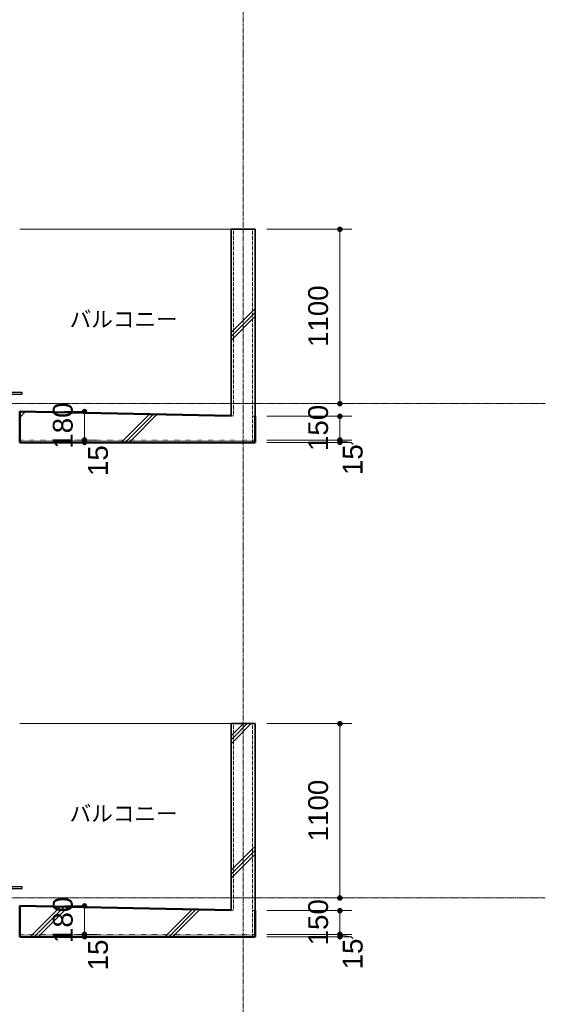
# Model space of a CAD drawing. Header units: millimetres. Extents: x -6159 to 97970, y -8550 to 14941.
# Tile 34 of 37: x 65301 to 68618, y 5604 to 11818. Entities that reach past the tile are written whole.
import ezdxf

# ---------------------------------------------------------------- set-up
doc = ezdxf.new("R2010")
doc.units = ezdxf.units.MM
for name, pattern in [('HA02', [2.25, 1.5, -0.75]), ('TN02', [0.5292, 0, -0.5292]), ('グリッド ライン', [22.225, 12.7, -3.175, 3.175, -3.175]), ('中心線', [13, 10, -1, 1, -1])]:
    doc.linetypes.add(name, pattern=pattern)
for name, color, linetype, lineweight in [('A-ANNO-DIMS', 211, 'Continuous', 9), ('A-ANNO-DIMS-50', 211, 'Continuous', 9), ('A-DETL-HDLN', 90, 'HA02', 18), ('A-DETL-THIN', 151, 'Continuous', 18), ('A-FLOR', 192, 'Continuous', 18), ('A-FLOR-LEVL', 51, 'Continuous', 9), ('A-FLOR-MCUT', 51, 'TN02', 18), ('A-FLOR-PATT', 8, 'Continuous', 18), ('A-GLAZ', 151, 'Continuous', 18), ('A-WALL', 113, 'Continuous', 18), ('A-WALL-PATT', 111, 'Continuous', 35), ('G-ANNO-TEXT', 231, 'Continuous', 9), ('S-GRID', 1, 'Continuous', 9)]:
    doc.layers.add(name, color=color, linetype=linetype, lineweight=lineweight)
doc.styles.add('Arial', font='arial.ttf', dxfattribs={"height": 125})
doc.styles.add('Microsoft YaHei', font='Microsoft YaHei.ttf', dxfattribs={"height": 100})
doc.dimstyles.new('点線_-_2_5_mm', dxfattribs={"dimscale": 304.8, "dimtxt": 127.532425, "dimasz": 0.328084, "dimexe": 0.246063, "dimexo": 0.246063, "dimgap": 0.123031, "dimtad": 1, "dimdec": 1, "dimrnd": 0.1, "dimdsep": 46, "dimtxsty": 'Arial', "dimblk1": 'DOTSMALL', "dimblk2": 'DOTSMALL', "dimsah": 1, "dimcen": 0.09, "dimazin": 0, "dimtfac": 1, "dimtdec": 4, "dimtix": 1, "dimtmove": 0, "dimatfit": 3, "dimfxl": 1, "dimtvp": 1, "dimtolj": 1, "dimtzin": 0, "dimarcsym": 2})
doc.dimstyles.new('点線_-_2_5_mm_1', dxfattribs={"dimscale": 304.8, "dimtxt": 127.532425, "dimasz": 0.328084, "dimexe": 0.246063, "dimexo": 0.246063, "dimgap": 0.123031, "dimtad": 1, "dimdec": 1, "dimrnd": 0.1, "dimdsep": 46, "dimtxsty": 'Arial', "dimblk1": 'DOTSMALL', "dimblk2": 'DOTSMALL', "dimsah": 1, "dimcen": 0.09, "dimazin": 0, "dimtfac": 1, "dimtdec": 4, "dimtix": 1, "dimtmove": 2, "dimatfit": 3, "dimfxl": 1, "dimtvp": 1, "dimtolj": 1, "dimtzin": 0, "dimarcsym": 2})
doc.dimstyles.new('点線_-_2_5_mm_2', dxfattribs={"dimscale": 304.8, "dimtxt": 127.532425, "dimasz": 0.328084, "dimexe": 0.246063, "dimexo": 0.246063, "dimgap": 0.123031, "dimtad": 1, "dimdec": 1, "dimrnd": 0.1, "dimdsep": 46, "dimtxsty": 'Arial', "dimblk1": 'DOTSMALL', "dimblk2": 'DOTSMALL', "dimsah": 1, "dimcen": 0.09, "dimazin": 0, "dimtfac": 1, "dimtdec": 4, "dimtix": 1, "dimtmove": 1, "dimatfit": 3, "dimfxl": 1, "dimtvp": 1, "dimtolj": 1, "dimtzin": 0, "dimarcsym": 2})
pattern_1 = [(45, (61873.3, 5905), (-424.264, 424.264), []), (45, (61898.3, 5905), (-424.264, 424.264), []), (45, (61848.3, 5905), (-424.264, 424.264), [])]

# ---------------------------------------------------------------- blocks, each defined once
blk = doc.blocks.new('引違い掃出窓_2枚 - W1800H2000-620516-断面図 D')
at = {"layer": 'A-GLAZ'}
for p, q in [((4781.4, 5265), (4781.4, 5240)), ((4883.9, 5265), (4781.4, 5265)), ((4781.4, 5240), (4883.9, 5240)), ((4781.4, 3240), (4781.4, 5240)), ((4883.9, 5240), (4883.9, 5265)), ((4883.9, 5240), (4883.9, 3240)), ((4883.9, 3240), (4883.9, 5240)), ((4953.9, 5240), (4953.9, 3240)), ((4963.9, 5240), (4963.9, 3240)), ((4893.9, 3320), (4893.9, 5200)), ((4923.9, 5200), (4923.9, 3320)), ((4923.9, 3320), (4923.9, 5200)), ((4781.4, 3240), (4781.4, 3215)), ((4883.9, 3240), (4781.4, 3240)), ((4883.9, 3215), (4883.9, 3240)), ((4781.4, 3215), (4883.9, 3215))]:
    blk.add_line(p, q, dxfattribs=at)
at = {"layer": 'A-GLAZ', "lineweight": 25}
for p, q in [((4883.9, 5265), (4883.9, 5240)), ((4963.9, 5265), (4883.9, 5265)), ((4883.9, 5240), (4963.9, 5240)), ((4893.9, 5240), (4893.9, 5200)), ((4923.9, 5240), (4893.9, 5240)), ((4923.9, 5200), (4923.9, 5240)), ((4963.9, 5240), (4963.9, 5265)), ((4893.9, 5200), (4923.9, 5200)), ((4906.4, 5200), (4906.4, 3320)), ((4911.4, 5200), (4906.4, 5200)), ((4911.4, 3320), (4911.4, 5200)), ((4893.9, 3320), (4893.9, 3240)), ((4923.9, 3320), (4893.9, 3320)), ((4906.4, 3320), (4911.4, 3320)), ((4923.9, 3240), (4923.9, 3320)), ((4883.9, 3240), (4883.9, 3215)), ((4963.9, 3240), (4883.9, 3240)), ((4893.9, 3240), (4923.9, 3240)), ((4963.9, 3215), (4963.9, 3240)), ((4883.9, 3215), (4963.9, 3215)), ((5031.4, 3225), (4963.9, 3225)), ((4963.9, 3225), (4963.9, 3215)), ((4963.9, 3215), (5031.4, 3215)), ((5031.4, 3215), (5031.4, 3225))]:
    blk.add_line(p, q, dxfattribs=at)
blk = doc.blocks.new('DIMBLOCK306-断面図 D')
at = {"layer": 'A-ANNO-DIMS-50', "lineweight": 35}
h = blk.add_hatch(color=256, dxfattribs=at)
edge = h.paths.add_edge_path()
edge.add_arc((67321.4, 6045), 12.5, 0, 360)
h = blk.add_hatch(color=256, dxfattribs=at)
edge = h.paths.add_edge_path()
edge.add_arc((67321.4, 6030), 12.5, 0, 360)
at = {"layer": 'A-ANNO-DIMS-50'}
for p, q in [((67321.4, 6045), (66860.9, 6045)), ((67321.4, 6030), (66860.9, 6030)), ((67321.4, 6030), (67321.4, 6045)), ((67321.4, 6045), (67396.4, 6045)), ((67321.4, 6030), (67396.4, 6030))]:
    blk.add_line(p, q, dxfattribs=at)
at = {"layer": 'A-ANNO-DIMS-50', "lineweight": 35}
for centre in [(67321.4, 6045), (67321.4, 6030)]:
    blk.add_circle(centre, 12.5, dxfattribs=at)
at = {"layer": 'A-ANNO-DIMS-50'}
blk.add_ellipse((67321.4, 6016.5), major_axis=(82.6, 0), ratio=0.253577, start_param=0, end_param=1.570796, dxfattribs=at)
at = {"layer": 'A-ANNO-DIMS-50', "color": 0, "insert": (67339.8, 5824.3), "char_height": 125, "width": 230.736, "attachment_point": 1, "rotation": 90, "line_spacing_factor": 0.941778, "style": 'Arial'}
blk.add_mtext('15', dxfattribs=at)
blk = doc.blocks.new('_DotSmall')
at = {"color": 0, "linetype": 'ByBlock', "const_width": 0.5}
blk.add_lwpolyline([(-0.0625, 0, 1), (0.0625, 0, 1)], format="xyb", close=True, dxfattribs=at)
blk = doc.blocks.new('DIMBLOCK307-断面図 D')
at = {"layer": 'A-ANNO-DIMS-50', "lineweight": 35}
h = blk.add_hatch(color=256, dxfattribs=at)
edge = h.paths.add_edge_path()
edge.add_arc((67321.4, 6195), 12.5, 0, 360)
h = blk.add_hatch(color=256, dxfattribs=at)
edge = h.paths.add_edge_path()
edge.add_arc((67321.4, 6045), 12.5, 0, 360)
at = {"layer": 'A-ANNO-DIMS-50'}
for p, q in [((67321.4, 6195), (66860.9, 6195)), ((67321.4, 6045), (67321.4, 6195)), ((67321.4, 6195), (67396.4, 6195)), ((67321.4, 6045), (66860.9, 6045)), ((67321.4, 6045), (67396.4, 6045))]:
    blk.add_line(p, q, dxfattribs=at)
at = {"layer": 'A-ANNO-DIMS-50', "lineweight": 35}
for centre in [(67321.4, 6195), (67321.4, 6045)]:
    blk.add_circle(centre, 12.5, dxfattribs=at)
at = {"layer": 'A-ANNO-DIMS-50', "color": 0, "insert": (67121.6, 5975.8), "char_height": 125, "width": 346.103, "attachment_point": 1, "rotation": 90, "line_spacing_factor": 0.941778, "style": 'Arial'}
blk.add_mtext('150', dxfattribs=at)
blk = doc.blocks.new('DIMBLOCK308-断面図 D')
at = {"layer": 'A-ANNO-DIMS-50', "lineweight": 35}
h = blk.add_hatch(color=256, dxfattribs=at)
edge = h.paths.add_edge_path()
edge.add_arc((65709.8, 6045), 12.5, 0, 360)
h = blk.add_hatch(color=256, dxfattribs=at)
edge = h.paths.add_edge_path()
edge.add_arc((65709.8, 6030), 12.5, 0, 360)
at = {"layer": 'A-ANNO-DIMS-50'}
for p, q in [((65709.8, 6030), (65634.8, 6030)), ((65709.8, 6045), (65668.8, 6045)), ((65709.8, 6030), (65709.8, 6045)), ((65709.8, 6045), (65784.8, 6045)), ((65709.8, 6030), (65767.2, 6030))]:
    blk.add_line(p, q, dxfattribs=at)
at = {"layer": 'A-ANNO-DIMS-50', "lineweight": 35}
for centre in [(65709.8, 6045), (65709.8, 6030)]:
    blk.add_circle(centre, 12.5, dxfattribs=at)
at = {"layer": 'A-ANNO-DIMS-50', "color": 0, "insert": (65732.4, 5818), "char_height": 125, "width": 230.736, "attachment_point": 1, "rotation": 90, "line_spacing_factor": 0.941778, "style": 'Arial'}
blk.add_mtext('15', dxfattribs=at)
blk = doc.blocks.new('DIMBLOCK309-断面図 D')
at = {"layer": 'A-ANNO-DIMS-50', "lineweight": 35}
h = blk.add_hatch(color=256, dxfattribs=at)
edge = h.paths.add_edge_path()
edge.add_arc((65709.8, 6225), 12.5, 0, 360)
h = blk.add_hatch(color=256, dxfattribs=at)
edge = h.paths.add_edge_path()
edge.add_arc((65709.8, 6045), 12.5, 0, 360)
at = {"layer": 'A-ANNO-DIMS-50'}
for p, q in [((65709.8, 6225), (65634.8, 6225)), ((65709.8, 6045), (65709.8, 6225)), ((65709.8, 6225), (65720.9, 6225)), ((65709.8, 6045), (65668.8, 6045)), ((65709.8, 6045), (65784.8, 6045))]:
    blk.add_line(p, q, dxfattribs=at)
at = {"layer": 'A-ANNO-DIMS-50', "lineweight": 35}
for centre in [(65709.8, 6225), (65709.8, 6045)]:
    blk.add_circle(centre, 12.5, dxfattribs=at)
at = {"layer": 'A-ANNO-DIMS-50', "color": 0, "insert": (65510.1, 5990.8), "char_height": 125, "width": 346.103, "attachment_point": 1, "rotation": 90, "line_spacing_factor": 0.941778, "style": 'Arial'}
blk.add_mtext('180', dxfattribs=at)
blk = doc.blocks.new('DIMBLOCK310-断面図 D')
at = {"layer": 'A-ANNO-DIMS-50', "lineweight": 35}
h = blk.add_hatch(color=256, dxfattribs=at)
edge = h.paths.add_edge_path()
edge.add_arc((67321.4, 7375), 12.5, 0, 360)
h = blk.add_hatch(color=256, dxfattribs=at)
edge = h.paths.add_edge_path()
edge.add_arc((67321.4, 6275), 12.5, 0, 360)
at = {"layer": 'A-ANNO-DIMS-50'}
for p, q in [((67321.4, 7375), (66860.9, 7375)), ((67321.4, 7375), (67321.4, 6275)), ((67321.4, 7375), (67396.4, 7375)), ((67321.4, 6275), (67264.1, 6275)), ((67321.4, 6275), (67396.4, 6275))]:
    blk.add_line(p, q, dxfattribs=at)
at = {"layer": 'A-ANNO-DIMS-50', "lineweight": 35}
for centre in [(67321.4, 7375), (67321.4, 6275)]:
    blk.add_circle(centre, 12.5, dxfattribs=at)
at = {"layer": 'A-ANNO-DIMS-50', "color": 0, "insert": (67121.6, 6632.7), "char_height": 125, "width": 461.471, "attachment_point": 1, "rotation": 90, "line_spacing_factor": 0.941778, "style": 'Arial'}
blk.add_mtext('1100', dxfattribs=at)
blk = doc.blocks.new('DIMBLOCK311-断面図 D')
at = {"layer": 'A-ANNO-DIMS-50', "lineweight": 35}
h = blk.add_hatch(color=256, dxfattribs=at)
edge = h.paths.add_edge_path()
edge.add_arc((67321.4, 9165), 12.5, 0, 360)
h = blk.add_hatch(color=256, dxfattribs=at)
edge = h.paths.add_edge_path()
edge.add_arc((67321.4, 9150), 12.5, 0, 360)
at = {"layer": 'A-ANNO-DIMS-50'}
for p, q in [((67321.4, 9165), (66860.9, 9165)), ((67321.4, 9150), (66860.9, 9150)), ((67321.4, 9150), (67321.4, 9165)), ((67321.4, 9165), (67396.4, 9165)), ((67321.4, 9150), (67396.4, 9150))]:
    blk.add_line(p, q, dxfattribs=at)
at = {"layer": 'A-ANNO-DIMS-50', "lineweight": 35}
for centre in [(67321.4, 9165), (67321.4, 9150)]:
    blk.add_circle(centre, 12.5, dxfattribs=at)
at = {"layer": 'A-ANNO-DIMS-50'}
blk.add_ellipse((67321.4, 9136.5), major_axis=(82.6, 0), ratio=0.253577, start_param=0, end_param=1.570796, dxfattribs=at)
at = {"layer": 'A-ANNO-DIMS-50', "color": 0, "insert": (67339.8, 8944.3), "char_height": 125, "width": 230.736, "attachment_point": 1, "rotation": 90, "line_spacing_factor": 0.941778, "style": 'Arial'}
blk.add_mtext('15', dxfattribs=at)
blk = doc.blocks.new('DIMBLOCK312-断面図 D')
at = {"layer": 'A-ANNO-DIMS-50', "lineweight": 35}
h = blk.add_hatch(color=256, dxfattribs=at)
edge = h.paths.add_edge_path()
edge.add_arc((67321.4, 9315), 12.5, 0, 360)
h = blk.add_hatch(color=256, dxfattribs=at)
edge = h.paths.add_edge_path()
edge.add_arc((67321.4, 9165), 12.5, 0, 360)
at = {"layer": 'A-ANNO-DIMS-50'}
for p, q in [((67321.4, 9315), (66860.9, 9315)), ((67321.4, 9165), (67321.4, 9315)), ((67321.4, 9315), (67396.4, 9315)), ((67321.4, 9165), (66860.9, 9165)), ((67321.4, 9165), (67396.4, 9165))]:
    blk.add_line(p, q, dxfattribs=at)
at = {"layer": 'A-ANNO-DIMS-50', "lineweight": 35}
for centre in [(67321.4, 9315), (67321.4, 9165)]:
    blk.add_circle(centre, 12.5, dxfattribs=at)
at = {"layer": 'A-ANNO-DIMS-50', "color": 0, "insert": (67121.6, 9095.8), "char_height": 125, "width": 346.103, "attachment_point": 1, "rotation": 90, "line_spacing_factor": 0.941778, "style": 'Arial'}
blk.add_mtext('150', dxfattribs=at)
blk = doc.blocks.new('DIMBLOCK313-断面図 D')
at = {"layer": 'A-ANNO-DIMS-50', "lineweight": 35}
h = blk.add_hatch(color=256, dxfattribs=at)
edge = h.paths.add_edge_path()
edge.add_arc((65709.8, 9165), 12.5, 0, 360)
h = blk.add_hatch(color=256, dxfattribs=at)
edge = h.paths.add_edge_path()
edge.add_arc((65709.8, 9150), 12.5, 0, 360)
at = {"layer": 'A-ANNO-DIMS-50'}
for p, q in [((65709.8, 9150), (65634.8, 9150)), ((65709.8, 9165), (65668.8, 9165)), ((65709.8, 9150), (65709.8, 9165)), ((65709.8, 9165), (65784.8, 9165)), ((65709.8, 9150), (65767.2, 9150))]:
    blk.add_line(p, q, dxfattribs=at)
at = {"layer": 'A-ANNO-DIMS-50', "lineweight": 35}
for centre in [(65709.8, 9165), (65709.8, 9150)]:
    blk.add_circle(centre, 12.5, dxfattribs=at)
at = {"layer": 'A-ANNO-DIMS-50', "color": 0, "insert": (65732.4, 8938), "char_height": 125, "width": 230.736, "attachment_point": 1, "rotation": 90, "line_spacing_factor": 0.941778, "style": 'Arial'}
blk.add_mtext('15', dxfattribs=at)
blk = doc.blocks.new('DIMBLOCK314-断面図 D')
at = {"layer": 'A-ANNO-DIMS-50', "lineweight": 35}
h = blk.add_hatch(color=256, dxfattribs=at)
edge = h.paths.add_edge_path()
edge.add_arc((65709.8, 9345), 12.5, 0, 360)
h = blk.add_hatch(color=256, dxfattribs=at)
edge = h.paths.add_edge_path()
edge.add_arc((65709.8, 9165), 12.5, 0, 360)
at = {"layer": 'A-ANNO-DIMS-50'}
for p, q in [((65709.8, 9345), (65634.8, 9345)), ((65709.8, 9165), (65709.8, 9345)), ((65709.8, 9345), (65720.9, 9345)), ((65709.8, 9165), (65668.8, 9165)), ((65709.8, 9165), (65784.8, 9165))]:
    blk.add_line(p, q, dxfattribs=at)
at = {"layer": 'A-ANNO-DIMS-50', "lineweight": 35}
for centre in [(65709.8, 9345), (65709.8, 9165)]:
    blk.add_circle(centre, 12.5, dxfattribs=at)
at = {"layer": 'A-ANNO-DIMS-50', "color": 0, "insert": (65510.1, 9110.8), "char_height": 125, "width": 346.103, "attachment_point": 1, "rotation": 90, "line_spacing_factor": 0.941778, "style": 'Arial'}
blk.add_mtext('180', dxfattribs=at)
blk = doc.blocks.new('DIMBLOCK315-断面図 D')
at = {"layer": 'A-ANNO-DIMS-50', "lineweight": 35}
h = blk.add_hatch(color=256, dxfattribs=at)
edge = h.paths.add_edge_path()
edge.add_arc((67321.4, 10495), 12.5, 0, 360)
h = blk.add_hatch(color=256, dxfattribs=at)
edge = h.paths.add_edge_path()
edge.add_arc((67321.4, 9395), 12.5, 0, 360)
at = {"layer": 'A-ANNO-DIMS-50'}
for p, q in [((67321.4, 10495), (66860.9, 10495)), ((67321.4, 10495), (67321.4, 9395)), ((67321.4, 10495), (67396.4, 10495)), ((67321.4, 9395), (67264.1, 9395)), ((67321.4, 9395), (67396.4, 9395))]:
    blk.add_line(p, q, dxfattribs=at)
at = {"layer": 'A-ANNO-DIMS-50', "lineweight": 35}
for centre in [(67321.4, 10495), (67321.4, 9395)]:
    blk.add_circle(centre, 12.5, dxfattribs=at)
at = {"layer": 'A-ANNO-DIMS-50', "color": 0, "insert": (67121.6, 9752.7), "char_height": 125, "width": 461.471, "attachment_point": 1, "rotation": 90, "line_spacing_factor": 0.941778, "style": 'Arial'}
blk.add_mtext('1100', dxfattribs=at)

msp = doc.modelspace()

# ---------------------------------------------------------------- hatches: boundary and pattern name
at = {"layer": 'A-FLOR-PATT'}
h = msp.add_hatch(dxfattribs=at)
h.set_pattern_fill('FP_9', color=256, style=0, pattern_type=2)
h.set_pattern_definition(pattern_1)
h.paths.add_polyline_path([(66785.88, 9165), (66785.88, 9315), (65300.88, 9345), (65300.88, 9165), (66018.35, 9165)])
h = msp.add_hatch(dxfattribs=at)
h.set_pattern_fill('FP_9', color=256, style=0, pattern_type=2)
h.set_pattern_definition(pattern_1)
h.paths.add_polyline_path([(65300.88, 9150), (66785.88, 9150), (66785.88, 9165), (65300.88, 9165)])
h = msp.add_hatch(dxfattribs=at)
h.set_pattern_fill('FP_9', color=256, style=0, pattern_type=2)
h.set_pattern_definition(pattern_1)
h.paths.add_polyline_path([(66785.88, 6045), (66785.88, 6195), (65300.88, 6225), (65300.88, 6045), (66018.35, 6045)])
h = msp.add_hatch(dxfattribs=at)
h.set_pattern_fill('FP_9', color=256, style=0, pattern_type=2)
h.set_pattern_definition(pattern_1)
h.paths.add_polyline_path([(65300.88, 6030), (66785.88, 6030), (66785.88, 6045), (65300.88, 6045)])
at = {"layer": 'A-WALL-PATT', "lineweight": 18}
h = msp.add_hatch(dxfattribs=at)
h.set_pattern_fill('FP_9', color=256, style=0, pattern_type=2)
h.set_pattern_definition(pattern_1)
h.paths.add_polyline_path([(66650.88, 9317.73), (66650.88, 10495), (66635.88, 10495), (66635.88, 9318.03)])
h = msp.add_hatch(dxfattribs=at)
h.set_pattern_fill('FP_9', color=256, style=0, pattern_type=2)
h.set_pattern_definition(pattern_1)
h.paths.add_polyline_path([(66770.88, 9315.3), (66770.88, 10495), (66650.88, 10495), (66650.88, 9317.73)])
h = msp.add_hatch(dxfattribs=at)
h.set_pattern_fill('FP_9', color=256, style=0, pattern_type=2)
h.set_pattern_definition(pattern_1)
h.paths.add_polyline_path([(66785.88, 9315), (66785.88, 10495), (66770.88, 10495), (66770.88, 9315.3)])
h = msp.add_hatch(dxfattribs=at)
h.set_pattern_fill('FP_9', color=256, style=0, pattern_type=2)
h.set_pattern_definition(pattern_1)
h.paths.add_polyline_path([(66650.88, 6197.73), (66650.88, 7375), (66635.88, 7375), (66635.88, 6198.03)])
h = msp.add_hatch(dxfattribs=at)
h.set_pattern_fill('FP_9', color=256, style=0, pattern_type=2)
h.set_pattern_definition(pattern_1)
h.paths.add_polyline_path([(66770.88, 6195.3), (66770.88, 7375), (66650.88, 7375), (66650.88, 6197.73)])
h = msp.add_hatch(dxfattribs=at)
h.set_pattern_fill('FP_9', color=256, style=0, pattern_type=2)
h.set_pattern_definition(pattern_1)
h.paths.add_polyline_path([(66785.88, 6195), (66785.88, 7375), (66770.88, 7375), (66770.88, 6195.3)])

# ---------------------------------------------------------------- linework, layer by layer
at = {"layer": 'A-DETL-HDLN'}
for p, q in [((66650.88, 10495), (66650.88, 9317.73)), ((66770.88, 10495), (66770.88, 9315.3)), ((66770.88, 9315.3), (66770.88, 9150)), ((66770.88, 9315.3), (66770.88, 9150)), ((66650.88, 7375), (66650.88, 6197.73)), ((66770.88, 7375), (66770.88, 6195.3)), ((66770.88, 6195.3), (66770.88, 6030)), ((66770.88, 6195.3), (66770.88, 6030))]:
    msp.add_line(p, q, dxfattribs=at)
at = {"layer": 'A-DETL-THIN'}
for p, q in [((65645.88, 9345), (65585.88, 9345)), ((66785.88, 9165), (66770.88, 9165)), ((65645.88, 6225), (65585.88, 6225)), ((66785.88, 6045), (66770.88, 6045))]:
    msp.add_line(p, q, dxfattribs=at)
at = {"layer": 'A-FLOR', "lineweight": 50}
for p, q in [((66635.88, 9318.03), (65300.88, 9345)), ((65300.88, 9345), (65300.88, 9150)), ((66785.88, 9150), (66785.88, 9315)), ((65300.88, 9150), (66785.88, 9150)), ((66635.88, 6198.03), (65300.88, 6225)), ((65300.88, 6225), (65300.88, 6030)), ((66785.88, 6030), (66785.88, 6195)), ((65300.88, 6030), (66785.88, 6030))]:
    msp.add_line(p, q, dxfattribs=at)
at = {"layer": 'A-FLOR-LEVL', "linetype": '中心線'}
for p, q in [((53292.55, 9395), (68617.89, 9395)), ((53292.55, 6275), (68617.89, 6275))]:
    msp.add_line(p, q, dxfattribs=at)
at = {"layer": 'A-FLOR-MCUT'}
for p, q in [((66650.88, 9317.73), (66635.88, 9318.03)), ((66785.88, 9315), (66770.88, 9315.3)), ((65300.88, 9165), (66785.88, 9165)), ((66650.88, 6197.73), (66635.88, 6198.03)), ((66785.88, 6195), (66770.88, 6195.3)), ((65300.88, 6045), (66785.88, 6045))]:
    msp.add_line(p, q, dxfattribs=at)
at = {"layer": 'A-WALL'}
for p, q in [((66635.88, 10495), (65300.88, 10495)), ((66635.88, 9318.03), (66650.88, 9317.73)), ((66770.88, 9315.3), (66785.88, 9315)), ((66635.88, 7375), (65300.88, 7375)), ((66635.88, 6198.03), (66650.88, 6197.73)), ((66770.88, 6195.3), (66785.88, 6195))]:
    msp.add_line(p, q, dxfattribs=at)
at = {"layer": 'A-WALL', "lineweight": 35}
for p, q in [((66785.88, 10495), (66635.88, 10495)), ((66635.88, 10495), (66635.88, 9318.03)), ((66785.88, 9315), (66785.88, 10495)), ((66785.88, 7375), (66635.88, 7375)), ((66635.88, 7375), (66635.88, 6198.03)), ((66785.88, 6195), (66785.88, 7375))]:
    msp.add_line(p, q, dxfattribs=at)
at = {"layer": 'S-GRID', "linetype": 'グリッド ライン'}
msp.add_line((66710.88, -2557.93), (66710.88, 14941.14), dxfattribs=at)

# ---------------------------------------------------------------- block references
at = {"layer": 'A-GLAZ'}
for p in [(60284.48, 6240), (60284.48, 3120)]:
    msp.add_blockref('引違い掃出窓_2枚 - W1800H2000-620516-断面図 D', p, dxfattribs=at)

# ---------------------------------------------------------------- texts
at = {"layer": 'G-ANNO-TEXT', "color": 7, "char_height": 100, "width": 861.8141, "attachment_point": 1, "style": 'Microsoft YaHei', "bg_fill": 3, "box_fill_scale": 1.25, "bg_fill_color": 9, "bg_fill_true_color": 13158600, "bg_fill_transparency": 0}
for insert in [(65615.97, 9977.6), (65615.97, 6857.6)]:
    msp.add_mtext('バルコニー', dxfattribs=dict(at, insert=insert))

# ---------------------------------------------------------------- dimensions: what is measured, and where the dimension line sits
at = {"layer": 'A-ANNO-DIMS'}
for base, p1, p2, override, picture, middle in [((67321.38, 9395), (66785.88, 10495), (67339.05, 9395), {"dimpost": '<>', "dimfxl": 1231.260146}, 'DIMBLOCK315-断面図 D', (67220.05, 9945)), ((65709.84, 9345), (65743.78, 9165), (65645.88, 9345), {"dimpost": '<>', "dimfxl": 204.902891}, 'DIMBLOCK314-断面図 D', (65608.52, 9255)), ((67321.38, 9315), (66785.88, 9165), (66785.88, 9315), {"dimpost": '<>', "dimfxl": 150}, 'DIMBLOCK312-断面図 D', (67220.05, 9240)), ((67321.38, 6275), (66785.88, 7375), (67339.05, 6275), {"dimpost": '<>', "dimfxl": 1231.260146}, 'DIMBLOCK310-断面図 D', (67220.05, 6825)), ((65709.84, 6225), (65743.78, 6045), (65645.88, 6225), {"dimpost": '<>', "dimfxl": 204.902891}, 'DIMBLOCK309-断面図 D', (65608.52, 6135)), ((67321.38, 6195), (66785.88, 6045), (66785.88, 6195), {"dimpost": '<>', "dimfxl": 150}, 'DIMBLOCK307-断面図 D', (67220.05, 6120))]:
    dim = msp.add_linear_dim(base=base, p1=p1, p2=p2, angle=90, dimstyle='点線_-_2_5_mm', override=override, dxfattribs=at)
    dim.commit()
    dim.dimension.update_dxf_attribs({"geometry": picture, "text_midpoint": middle})
for base, p1, p2, dimstyle, override, picture, middle in [((65709.84, 9165), (65692.16, 9150), (65743.78, 9165), '点線_-_2_5_mm_1', {"dimpost": '<>', "dimfxl": 53.755925}, 'DIMBLOCK313-断面図 D', (65815.73, 9053.36)), ((67321.38, 9165), (66785.88, 9150), (66785.88, 9165), '点線_-_2_5_mm_2', {"dimpost": '<>', "dimfxl": 15}, 'DIMBLOCK311-断面図 D', (67423.15, 9059.64)), ((65709.84, 6045), (65692.16, 6030), (65743.78, 6045), '点線_-_2_5_mm_1', {"dimpost": '<>', "dimfxl": 53.755925}, 'DIMBLOCK308-断面図 D', (65815.73, 5933.36)), ((67321.38, 6045), (66785.88, 6030), (66785.88, 6045), '点線_-_2_5_mm_2', {"dimpost": '<>', "dimfxl": 15}, 'DIMBLOCK306-断面図 D', (67423.15, 5939.64))]:
    dim = msp.add_linear_dim(base=base, p1=p1, p2=p2, angle=90, dimstyle=dimstyle, override=override, dxfattribs=at)
    dim.commit()
    dim.dimension.update_dxf_attribs({"geometry": picture, "text_midpoint": middle, "dimtype": 160, "text_rotation": 90})

doc.saveas('drawing.dxf')
